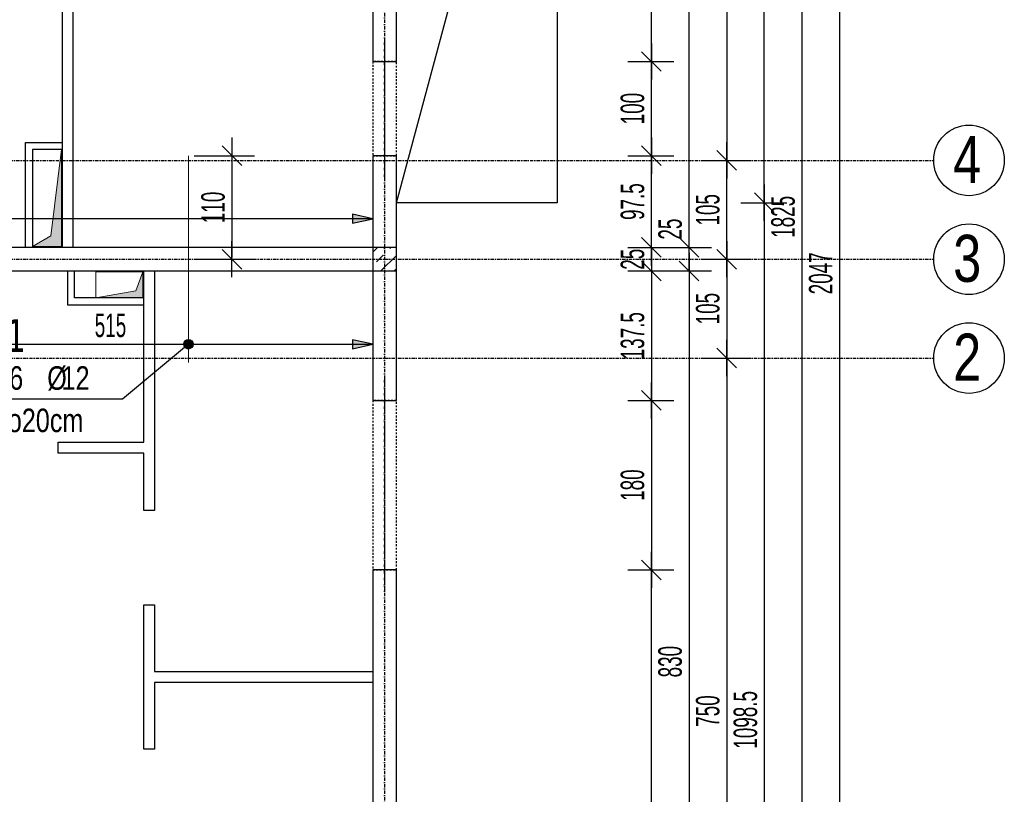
# Model space of a CAD drawing. Header units: millimetres. Extents: x -9646 to 8439, y -19398 to -14733.
# Tile 34 of 49: x -2325 to -1278, y -17367 to -16544. Entities that reach past the tile are written whole.
import ezdxf
from ezdxf.enums import TextEntityAlignment as Align

# ---------------------------------------------------------------- set-up
doc = ezdxf.new("R2010")
doc.units = ezdxf.units.MM
doc.header["$LTSCALE"] = 10
doc.linetypes.add('MO', pattern=[0.7, 0.35, -0.17, 0.01, -0.17])
doc.linetypes.add('MP', pattern=[0.36, 0.2, -0.16])
for name, color, linetype in [('BA_szr', 1, 'Continuous'), ('BA_wym', 1, 'Continuous'), ('BD_lpm', 1, 'MP'), ('BD_osm', 1, 'MO'), ('BD_txs', 2, 'Continuous'), ('BD_wic', 1, 'Continuous'), ('BD_wig', 3, 'Continuous'), ('BZ_odn', 1, 'Continuous'), ('BZ_opi1', 7, 'Continuous'), ('BZ_opi2', 4, 'Continuous'), ('BZ_P_wid', 3, 'Continuous'), ('BZ_wym', 1, 'Continuous')]:
    doc.layers.add(name, color=color, linetype=linetype)
doc.layers.add('BZ_pom', color=6, linetype='Continuous', plot=False)
doc.layers.add('Nowe_A-Przebicia_Nr_pióra__1', color=7, linetype='Continuous', lineweight=13)
doc.layers.add('Nowe_A-Przebicia_Nr_pióra__102', color=7, linetype='Continuous', lineweight=5, true_color=0xcccccc)
doc.styles.add('BIKTBG', font='tahoma.ttf', dxfattribs={"width": 0.85})
doc.styles.add('BIKTS', font='bikromsw.shx', dxfattribs={"width": 0.8})
doc.styles.add('BIKWYM', font='bikromsw.shx', dxfattribs={"width": 0.6})
doc.dimstyles.new('BA_KR_100_cm', dxfattribs={"dimtxt": 25, "dimasz": 1.666667, "dimexe": 24, "dimexo": 0, "dimgap": 0, "dimtad": 0, "dimdec": 1, "dimrnd": 0.5, "dimzin": 9, "dimdsep": 46, "dimtxsty": 'BIKWYM', "dimblk": 'WYM-KR', "dimcen": 0, "dimdle": 20, "dimclrd": 256, "dimclre": 256, "dimclrt": 2, "dimadec": 0, "dimazin": 0, "dimtfac": 0.033333, "dimtdec": 1, "dimtmove": 0, "dimatfit": 3, "dimldrblk": 'WYM-KR', "dimfxl": 25, "dimfxlon": 1, "dimtvp": 0.8, "dimtolj": 1, "dimarcsym": 0})
doc.dimstyles.new('BZ_KP_100_cm', dxfattribs={"dimtxt": 25, "dimasz": 1.666667, "dimexe": 24, "dimexo": 0, "dimgap": 0, "dimtad": 0, "dimdec": 1, "dimrnd": 0.5, "dimzin": 9, "dimdsep": 46, "dimtxsty": 'BIKWYM', "dimblk": 'WYM-KR', "dimblk1": 'WYM-KP', "dimblk2": 'WYM-KP', "dimsah": 1, "dimcen": 0, "dimdle": 20, "dimclrd": 256, "dimclre": 256, "dimclrt": 7, "dimadec": 0, "dimazin": 0, "dimtfac": 0.033333, "dimtdec": 1, "dimtmove": 0, "dimatfit": 3, "dimldrblk": 'WYM-KP', "dimfxl": 1, "dimtvp": 0.8, "dimtolj": 1, "dimarcsym": 0})
doc.dimstyles.new('BZ_KR_100_cm', dxfattribs={"dimtxt": 25, "dimasz": 1.666667, "dimexe": 24, "dimexo": 0, "dimgap": 0, "dimtad": 0, "dimdec": 1, "dimrnd": 0.5, "dimzin": 9, "dimdsep": 46, "dimtxsty": 'BIKWYM', "dimblk": 'WYM-KR', "dimcen": 0, "dimdle": 20, "dimclrd": 256, "dimclre": 256, "dimclrt": 7, "dimadec": 0, "dimazin": 0, "dimtfac": 0.033333, "dimtdec": 1, "dimtmove": 0, "dimatfit": 3, "dimldrblk": 'WYM-KR', "dimfxl": 1, "dimtvp": 0.8, "dimtolj": 1, "dimarcsym": 0})
doc.dimstyles.new('BZ_ST_100_cm', dxfattribs={"dimtxt": 25, "dimasz": 1.666667, "dimexe": 24, "dimexo": 0, "dimgap": 0, "dimtad": 0, "dimdec": 1, "dimrnd": 0.5, "dimdsep": 46, "dimtxsty": 'BIKWYM', "dimblk": 'WYM-ST', "dimcen": 0, "dimdle": 20, "dimclrd": 256, "dimclre": 256, "dimclrt": 7, "dimadec": 0, "dimazin": 0, "dimtfac": 0.033333, "dimtdec": 1, "dimtix": 1, "dimtmove": 2, "dimatfit": 3, "dimldrblk": 'WYM-ST', "dimfxl": 25, "dimfxlon": 1, "dimtvp": 0.8, "dimtolj": 1, "dimtzin": 0, "dimarcsym": 0})

# ---------------------------------------------------------------- blocks, each defined once
blk = doc.blocks.new('WYM-KR')
at = {"linetype": 'ByBlock'}
blk.add_line((11.52, 0), (-11.52, 0), dxfattribs=at)
at = {"color": 7, "linetype": 'ByBlock'}
blk.add_line((6.24, 6.24), (-6.24, -6.24), dxfattribs=at)
blk = doc.blocks.new('*D308')
at = {"layer": 'BA_wym', "lineweight": -2}
for p, q in [((-1678.4, -16333.8), (-1629.4, -16333.8)), ((-1653.4, -16587.1), (-1653.4, -16335.5)), ((-1678.4, -16588.8), (-1629.4, -16588.8))]:
    blk.add_line(p, q, dxfattribs=at)
at = {"layer": 'Defpoints', "color": 0}
for p in [(-1924.4, -16333.8), (-1653.4, -16333.8), (-1924.4, -16588.8)]:
    blk.add_point(p, dxfattribs=at)
at = {"layer": 'BA_wym', "lineweight": -2, "xscale": 1.666666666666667, "yscale": 1.666666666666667, "zscale": 1.666666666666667}
for p, rotation in [((-1653.4, -16333.8), 90), ((-1653.4, -16588.8), 270)]:
    blk.add_blockref('WYM-KR', p, dxfattribs=dict(at, rotation=rotation))
at = {"layer": 'BA_wym', "color": 2, "insert": (-1673.4, -16461.3), "char_height": 25, "attachment_point": 5, "rotation": 90, "style": 'BIKWYM'}
blk.add_mtext('\\A1;255', dxfattribs=at)
blk = doc.blocks.new('*D309')
at = {"layer": 'BA_wym', "lineweight": -2}
for p, q in [((-1678.4, -16588.8), (-1629.4, -16588.8)), ((-1653.4, -16687.1), (-1653.4, -16590.5)), ((-1678.4, -16688.8), (-1629.4, -16688.8))]:
    blk.add_line(p, q, dxfattribs=at)
at = {"layer": 'Defpoints', "color": 0}
for p in [(-1924.4, -16588.8), (-1653.4, -16588.8), (-1924.4, -16688.8)]:
    blk.add_point(p, dxfattribs=at)
at = {"layer": 'BA_wym', "lineweight": -2, "xscale": 1.666666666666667, "yscale": 1.666666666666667, "zscale": 1.666666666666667}
for p, rotation in [((-1653.4, -16588.8), 90), ((-1653.4, -16688.8), 270)]:
    blk.add_blockref('WYM-KR', p, dxfattribs=dict(at, rotation=rotation))
at = {"layer": 'BA_wym', "color": 2, "insert": (-1673.4, -16638.8), "char_height": 25, "attachment_point": 5, "rotation": 90, "style": 'BIKWYM'}
blk.add_mtext('\\A1;100', dxfattribs=at)
blk = doc.blocks.new('*D310')
at = {"layer": 'BA_wym', "lineweight": -2}
for p, q in [((-1678.4, -16688.8), (-1629.4, -16688.8)), ((-1653.4, -16784.6), (-1653.4, -16690.5)), ((-1678.4, -16786.3), (-1629.4, -16786.3))]:
    blk.add_line(p, q, dxfattribs=at)
at = {"layer": 'Defpoints', "color": 0}
for p in [(-1924.4, -16688.8), (-1653.4, -16688.8), (-1924.4, -16786.3)]:
    blk.add_point(p, dxfattribs=at)
at = {"layer": 'BA_wym', "lineweight": -2, "xscale": 1.666666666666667, "yscale": 1.666666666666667, "zscale": 1.666666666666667}
for p, rotation in [((-1653.4, -16688.8), 90), ((-1653.4, -16786.3), 270)]:
    blk.add_blockref('WYM-KR', p, dxfattribs=dict(at, rotation=rotation))
at = {"layer": 'BA_wym', "color": 2, "insert": (-1673.4, -16737.6), "char_height": 25, "attachment_point": 5, "rotation": 90, "style": 'BIKWYM'}
blk.add_mtext('\\A1;97.5', dxfattribs=at)
blk = doc.blocks.new('*D311')
at = {"layer": 'BA_wym', "lineweight": -2}
for p, q in [((-1678.4, -16786.3), (-1629.4, -16786.3)), ((-1653.4, -16784.6), (-1653.4, -16783)), ((-1653.4, -16786.3), (-1653.4, -16811.3)), ((-1678.4, -16811.3), (-1629.4, -16811.3)), ((-1653.4, -16813), (-1653.4, -16814.6))]:
    blk.add_line(p, q, dxfattribs=at)
at = {"layer": 'Defpoints', "color": 0}
for p in [(-1924.4, -16786.3), (-1924.4, -16811.3), (-1653.4, -16811.3)]:
    blk.add_point(p, dxfattribs=at)
at = {"layer": 'BA_wym', "lineweight": -2, "xscale": 1.666666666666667, "yscale": 1.666666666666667, "zscale": 1.666666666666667}
for p, rotation in [((-1653.4, -16786.3), 270), ((-1653.4, -16811.3), 90)]:
    blk.add_blockref('WYM-KR', p, dxfattribs=dict(at, rotation=rotation))
at = {"layer": 'BA_wym', "color": 2, "insert": (-1673.4, -16798.8), "char_height": 25, "attachment_point": 5, "rotation": 90, "style": 'BIKWYM'}
blk.add_mtext('\\A1;25', dxfattribs=at)
blk = doc.blocks.new('*D312')
at = {"layer": 'BA_wym', "lineweight": -2}
for p, q in [((-1678.4, -16811.3), (-1629.4, -16811.3)), ((-1653.4, -16813), (-1653.4, -16947.1)), ((-1678.4, -16948.8), (-1629.4, -16948.8))]:
    blk.add_line(p, q, dxfattribs=at)
at = {"layer": 'Defpoints', "color": 0}
for p in [(-1924.4, -16811.3), (-1924.4, -16948.8), (-1653.4, -16948.8)]:
    blk.add_point(p, dxfattribs=at)
at = {"layer": 'BA_wym', "lineweight": -2, "xscale": 1.666666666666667, "yscale": 1.666666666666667, "zscale": 1.666666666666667}
for p, rotation in [((-1653.4, -16811.3), 90), ((-1653.4, -16948.8), 270)]:
    blk.add_blockref('WYM-KR', p, dxfattribs=dict(at, rotation=rotation))
at = {"layer": 'BA_wym', "color": 2, "insert": (-1673.4, -16880.1), "char_height": 25, "attachment_point": 5, "rotation": 90, "style": 'BIKWYM'}
blk.add_mtext('\\A1;137.5', dxfattribs=at)
blk = doc.blocks.new('*D313')
at = {"layer": 'BA_wym', "lineweight": -2}
for p, q in [((-1678.4, -16948.8), (-1629.4, -16948.8)), ((-1653.4, -16950.5), (-1653.4, -17127.1)), ((-1678.4, -17128.8), (-1629.4, -17128.8))]:
    blk.add_line(p, q, dxfattribs=at)
at = {"layer": 'Defpoints', "color": 0}
for p in [(-1924.4, -16948.8), (-1924.4, -17128.8), (-1653.4, -17128.8)]:
    blk.add_point(p, dxfattribs=at)
at = {"layer": 'BA_wym', "lineweight": -2, "xscale": 1.666666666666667, "yscale": 1.666666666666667, "zscale": 1.666666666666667}
for p, rotation in [((-1653.4, -16948.8), 90), ((-1653.4, -17128.8), 270)]:
    blk.add_blockref('WYM-KR', p, dxfattribs=dict(at, rotation=rotation))
at = {"layer": 'BA_wym', "color": 2, "insert": (-1673.4, -17038.8), "char_height": 25, "attachment_point": 5, "rotation": 90, "style": 'BIKWYM'}
blk.add_mtext('\\A1;180', dxfattribs=at)
blk = doc.blocks.new('*D314')
at = {"layer": 'BA_wym', "lineweight": -2}
for p, q in [((-1678.4, -17128.8), (-1629.4, -17128.8)), ((-1653.4, -17810.6), (-1653.4, -17130.5)), ((-1678.4, -17812.3), (-1629.4, -17812.3))]:
    blk.add_line(p, q, dxfattribs=at)
at = {"layer": 'Defpoints', "color": 0}
for p in [(-1924.4, -17128.8), (-1653.4, -17128.8), (-1924.4, -17812.3)]:
    blk.add_point(p, dxfattribs=at)
at = {"layer": 'BA_wym', "lineweight": -2, "xscale": 1.666666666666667, "yscale": 1.666666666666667, "zscale": 1.666666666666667}
for p, rotation in [((-1653.4, -17128.8), 90), ((-1653.4, -17812.3), 270)]:
    blk.add_blockref('WYM-KR', p, dxfattribs=dict(at, rotation=rotation))
at = {"layer": 'BA_wym', "color": 2, "insert": (-1673.4, -17470.6), "char_height": 25, "attachment_point": 5, "rotation": 90, "style": 'BIKWYM'}
blk.add_mtext('\\A1;683.5', dxfattribs=at)
blk = doc.blocks.new('*D317')
at = {"layer": 'BA_wym', "lineweight": -2}
for p, q in [((-1638.4, -15866.3), (-1589.4, -15866.3)), ((-1613.4, -16784.6), (-1613.4, -15868)), ((-1638.4, -16786.3), (-1589.4, -16786.3))]:
    blk.add_line(p, q, dxfattribs=at)
at = {"layer": 'Defpoints', "color": 0}
for p in [(-1924.4, -15866.3), (-1613.4, -15866.3), (-1924.4, -16786.3)]:
    blk.add_point(p, dxfattribs=at)
at = {"layer": 'BA_wym', "lineweight": -2, "xscale": 1.666666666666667, "yscale": 1.666666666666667, "zscale": 1.666666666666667}
for p, rotation in [((-1613.4, -15866.3), 90), ((-1613.4, -16786.3), 270)]:
    blk.add_blockref('WYM-KR', p, dxfattribs=dict(at, rotation=rotation))
at = {"layer": 'BA_wym', "color": 2, "insert": (-1633.4, -16326.3), "char_height": 25, "attachment_point": 5, "rotation": 90, "style": 'BIKWYM'}
blk.add_mtext('\\A1;920', dxfattribs=at)
blk = doc.blocks.new('*D318')
at = {"layer": 'BA_wym', "lineweight": -2}
for p, q in [((-1613.4, -16784.6), (-1613.4, -16750.6)), ((-1638.4, -16786.3), (-1589.4, -16786.3)), ((-1613.4, -16811.3), (-1613.4, -16786.3)), ((-1638.4, -16811.3), (-1589.4, -16811.3)), ((-1613.4, -16813), (-1613.4, -16814.6))]:
    blk.add_line(p, q, dxfattribs=at)
at = {"layer": 'Defpoints', "color": 0}
for p in [(-1924.4, -16786.3), (-1613.4, -16786.3), (-1924.4, -16811.3)]:
    blk.add_point(p, dxfattribs=at)
at = {"layer": 'BA_wym', "lineweight": -2, "xscale": 1.666666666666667, "yscale": 1.666666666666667, "zscale": 1.666666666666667}
for p, rotation in [((-1613.4, -16786.3), 270), ((-1613.4, -16811.3), 90)]:
    blk.add_blockref('WYM-KR', p, dxfattribs=dict(at, rotation=rotation))
at = {"layer": 'BA_wym', "color": 2, "insert": (-1633.4, -16766.8), "char_height": 25, "attachment_point": 5, "rotation": 90, "style": 'BIKWYM'}
blk.add_mtext('\\A1;25', dxfattribs=at)
blk = doc.blocks.new('*D319')
at = {"layer": 'BA_wym', "lineweight": -2}
for p, q in [((-1638.4, -16811.3), (-1589.4, -16811.3)), ((-1613.4, -16813), (-1613.4, -17639.6)), ((-1638.4, -17641.3), (-1589.4, -17641.3))]:
    blk.add_line(p, q, dxfattribs=at)
at = {"layer": 'Defpoints', "color": 0}
for p in [(-1924.4, -16811.3), (-1949.4, -17641.3), (-1613.4, -17641.3)]:
    blk.add_point(p, dxfattribs=at)
at = {"layer": 'BA_wym', "lineweight": -2, "xscale": 1.666666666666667, "yscale": 1.666666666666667, "zscale": 1.666666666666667}
for p, rotation in [((-1613.4, -16811.3), 90), ((-1613.4, -17641.3), 270)]:
    blk.add_blockref('WYM-KR', p, dxfattribs=dict(at, rotation=rotation))
at = {"layer": 'BA_wym', "color": 2, "insert": (-1633.4, -17226.3), "char_height": 25, "attachment_point": 5, "rotation": 90, "style": 'BIKWYM'}
blk.add_mtext('\\A1;830', dxfattribs=at)
blk = doc.blocks.new('*D323')
at = {"layer": 'BA_wym', "lineweight": -2}
for p, q in [((-1598.4, -15853.8), (-1549.4, -15853.8)), ((-1573.4, -15855.5), (-1573.4, -16692.1)), ((-1598.4, -16693.8), (-1549.4, -16693.8))]:
    blk.add_line(p, q, dxfattribs=at)
at = {"layer": 'Defpoints', "color": 0}
for p in [(-1924.4, -15853.8), (-1924.4, -16693.8), (-1573.4, -16693.8)]:
    blk.add_point(p, dxfattribs=at)
at = {"layer": 'BA_wym', "lineweight": -2, "xscale": 1.666666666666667, "yscale": 1.666666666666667, "zscale": 1.666666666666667}
for p, rotation in [((-1573.4, -15853.8), 90), ((-1573.4, -16693.8), 270)]:
    blk.add_blockref('WYM-KR', p, dxfattribs=dict(at, rotation=rotation))
at = {"layer": 'BA_wym', "color": 2, "insert": (-1593.4, -16273.8), "char_height": 25, "attachment_point": 5, "rotation": 90, "style": 'BIKWYM'}
blk.add_mtext('\\A1;840', dxfattribs=at)
blk = doc.blocks.new('*D324')
at = {"layer": 'BA_wym', "lineweight": -2}
for p, q in [((-1598.4, -16693.8), (-1549.4, -16693.8)), ((-1573.4, -16797.1), (-1573.4, -16695.5)), ((-1598.4, -16798.8), (-1549.4, -16798.8))]:
    blk.add_line(p, q, dxfattribs=at)
at = {"layer": 'Defpoints', "color": 0}
for p in [(-1924.4, -16693.8), (-1573.4, -16693.8), (-1924.4, -16798.8)]:
    blk.add_point(p, dxfattribs=at)
at = {"layer": 'BA_wym', "lineweight": -2, "xscale": 1.666666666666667, "yscale": 1.666666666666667, "zscale": 1.666666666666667}
for p, rotation in [((-1573.4, -16693.8), 90), ((-1573.4, -16798.8), 270)]:
    blk.add_blockref('WYM-KR', p, dxfattribs=dict(at, rotation=rotation))
at = {"layer": 'BA_wym', "color": 2, "insert": (-1593.4, -16746.3), "char_height": 25, "attachment_point": 5, "rotation": 90, "style": 'BIKWYM'}
blk.add_mtext('\\A1;105', dxfattribs=at)
blk = doc.blocks.new('*D325')
at = {"layer": 'BA_wym', "lineweight": -2}
for p, q in [((-1598.4, -16798.8), (-1549.4, -16798.8)), ((-1573.4, -16800.5), (-1573.4, -16902.1)), ((-1598.4, -16903.8), (-1549.4, -16903.8))]:
    blk.add_line(p, q, dxfattribs=at)
at = {"layer": 'Defpoints', "color": 0}
for p in [(-1924.4, -16798.8), (-1924.4, -16903.8), (-1573.4, -16903.8)]:
    blk.add_point(p, dxfattribs=at)
at = {"layer": 'BA_wym', "lineweight": -2, "xscale": 1.666666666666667, "yscale": 1.666666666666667, "zscale": 1.666666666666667}
for p, rotation in [((-1573.4, -16798.8), 90), ((-1573.4, -16903.8), 270)]:
    blk.add_blockref('WYM-KR', p, dxfattribs=dict(at, rotation=rotation))
at = {"layer": 'BA_wym', "color": 2, "insert": (-1593.4, -16851.3), "char_height": 25, "attachment_point": 5, "rotation": 90, "style": 'BIKWYM'}
blk.add_mtext('\\A1;105', dxfattribs=at)
blk = doc.blocks.new('*D326')
at = {"layer": 'BA_wym', "lineweight": -2}
for p, q in [((-1598.4, -16903.8), (-1549.4, -16903.8)), ((-1573.4, -16905.5), (-1573.4, -17652.1)), ((-1598.4, -17653.8), (-1549.4, -17653.8))]:
    blk.add_line(p, q, dxfattribs=at)
at = {"layer": 'Defpoints', "color": 0}
for p in [(-1924.4, -16903.8), (-1924.4, -17653.8), (-1573.4, -17653.8)]:
    blk.add_point(p, dxfattribs=at)
at = {"layer": 'BA_wym', "lineweight": -2, "xscale": 1.666666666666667, "yscale": 1.666666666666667, "zscale": 1.666666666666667}
for p, rotation in [((-1573.4, -16903.8), 90), ((-1573.4, -17653.8), 270)]:
    blk.add_blockref('WYM-KR', p, dxfattribs=dict(at, rotation=rotation))
at = {"layer": 'BA_wym', "color": 2, "insert": (-1593.4, -17278.8), "char_height": 25, "attachment_point": 5, "rotation": 90, "style": 'BIKWYM'}
blk.add_mtext('\\A1;750', dxfattribs=at)
blk = doc.blocks.new('*D329')
at = {"layer": 'BA_wym', "lineweight": -2}
for p, q in [((-1518.4, -15841.3), (-1469.4, -15841.3)), ((-1493.4, -15843), (-1493.4, -17664.6)), ((-1518.4, -17666.3), (-1469.4, -17666.3))]:
    blk.add_line(p, q, dxfattribs=at)
at = {"layer": 'Defpoints', "color": 0}
for p in [(-1924.4, -15841.3), (-1949.4, -17666.3), (-1493.4, -17666.3)]:
    blk.add_point(p, dxfattribs=at)
at = {"layer": 'BA_wym', "lineweight": -2, "xscale": 1.666666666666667, "yscale": 1.666666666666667, "zscale": 1.666666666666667}
for p, rotation in [((-1493.4, -15841.3), 90), ((-1493.4, -17666.3), 270)]:
    blk.add_blockref('WYM-KR', p, dxfattribs=dict(at, rotation=rotation))
at = {"layer": 'BA_wym', "color": 2, "insert": (-1513.4, -16753.8), "char_height": 25, "attachment_point": 5, "rotation": 90, "style": 'BIKWYM'}
blk.add_mtext('\\A1;1825', dxfattribs=at)
blk = doc.blocks.new('*D331')
at = {"layer": 'BA_wym', "lineweight": -2}
for p, q in [((-1478.4, -15790.3), (-1429.4, -15790.3)), ((-1453.4, -15792), (-1453.4, -17835.6)), ((-1478.4, -17837.3), (-1429.4, -17837.3))]:
    blk.add_line(p, q, dxfattribs=at)
at = {"layer": 'Defpoints', "color": 0}
for p in [(-2614.4, -15790.3), (-1924.4, -17837.3), (-1453.4, -17837.3)]:
    blk.add_point(p, dxfattribs=at)
at = {"layer": 'BA_wym', "lineweight": -2, "xscale": 1.666666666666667, "yscale": 1.666666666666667, "zscale": 1.666666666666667}
for p, rotation in [((-1453.4, -15790.3), 90), ((-1453.4, -17837.3), 270)]:
    blk.add_blockref('WYM-KR', p, dxfattribs=dict(at, rotation=rotation))
at = {"layer": 'BA_wym', "color": 2, "insert": (-1473.4, -16813.8), "char_height": 25, "attachment_point": 5, "rotation": 90, "style": 'BIKWYM'}
blk.add_mtext('\\A1;2047', dxfattribs=at)
blk = doc.blocks.new('*D338')
at = {"layer": 'BA_wym', "lineweight": -2}
for p, q in [((-1558.4, -16103.8), (-1509.4, -16103.8)), ((-1533.4, -16737.1), (-1533.4, -16105.5)), ((-1558.4, -16738.8), (-1509.4, -16738.8))]:
    blk.add_line(p, q, dxfattribs=at)
at = {"layer": 'Defpoints', "color": 0}
for p in [(-1573.4, -16103.8), (-1533.4, -16103.8), (-1573.4, -16738.8)]:
    blk.add_point(p, dxfattribs=at)
at = {"layer": 'BA_wym', "lineweight": -2, "xscale": 1.666666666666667, "yscale": 1.666666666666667, "zscale": 1.666666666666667}
for p, rotation in [((-1533.4, -16103.8), 90), ((-1533.4, -16738.8), 270)]:
    blk.add_blockref('WYM-KR', p, dxfattribs=dict(at, rotation=rotation))
at = {"layer": 'BA_wym', "color": 2, "insert": (-1553.4, -16421.3), "char_height": 25, "attachment_point": 5, "rotation": 90, "style": 'BIKWYM'}
blk.add_mtext('\\A1;635', dxfattribs=at)
blk = doc.blocks.new('*D339')
at = {"layer": 'BA_wym', "lineweight": -2}
for p, q in [((-1558.4, -16738.8), (-1509.4, -16738.8)), ((-1533.4, -16740.5), (-1533.4, -17835.6)), ((-1558.4, -17837.3), (-1509.4, -17837.3))]:
    blk.add_line(p, q, dxfattribs=at)
at = {"layer": 'Defpoints', "color": 0}
for p in [(-1573.4, -16738.8), (-1573.4, -17837.3), (-1533.4, -17837.3)]:
    blk.add_point(p, dxfattribs=at)
at = {"layer": 'BA_wym', "lineweight": -2, "xscale": 1.666666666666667, "yscale": 1.666666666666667, "zscale": 1.666666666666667}
for p, rotation in [((-1533.4, -16738.8), 90), ((-1533.4, -17837.3), 270)]:
    blk.add_blockref('WYM-KR', p, dxfattribs=dict(at, rotation=rotation))
at = {"layer": 'BA_wym', "color": 2, "insert": (-1553.4, -17288.1), "char_height": 25, "attachment_point": 5, "rotation": 90, "style": 'BIKWYM'}
blk.add_mtext('\\A1;1098.5', dxfattribs=at)
blk = doc.blocks.new('*D340')
at = {"layer": 'BA_wym', "lineweight": -2}
for p, q in [((-1924.4, -18162.8), (-1924.4, -18226.8)), ((-1753.4, -18162.8), (-1753.4, -18226.8)), ((-1922.7, -18202.8), (-1755.1, -18202.8))]:
    blk.add_line(p, q, dxfattribs=at)
at = {"layer": 'Defpoints', "color": 0}
for p in [(-1753.4, -16738.8), (-1924.4, -17837.3), (-1753.4, -18202.8)]:
    blk.add_point(p, dxfattribs=at)
at = {"layer": 'BA_wym', "lineweight": -2, "xscale": 1.666666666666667, "yscale": 1.666666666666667, "zscale": 1.666666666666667, "rotation": 180}
blk.add_blockref('WYM-KR', (-1924.4, -18202.8), dxfattribs=at)
at = {"layer": 'BA_wym', "lineweight": -2, "xscale": 1.666666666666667, "yscale": 1.666666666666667, "zscale": 1.666666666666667}
blk.add_blockref('WYM-KR', (-1753.4, -18202.8), dxfattribs=at)
at = {"layer": 'BA_wym', "color": 2, "insert": (-1838.9, -18182.8), "char_height": 25, "attachment_point": 5, "style": 'BIKWYM'}
blk.add_mtext('\\A1;171', dxfattribs=at)
blk = doc.blocks.new('*D342')
at = {"layer": 'BA_wym', "lineweight": -2}
for p, q in [((-4700.4, -18202.8), (-4700.4, -18266.8)), ((-1753.4, -18202.8), (-1753.4, -18266.8)), ((-4698.7, -18242.8), (-1755.1, -18242.8))]:
    blk.add_line(p, q, dxfattribs=at)
at = {"layer": 'Defpoints', "color": 0}
for p in [(-4700.4, -16738.8), (-1753.4, -16738.8), (-1753.4, -18242.8)]:
    blk.add_point(p, dxfattribs=at)
at = {"layer": 'BA_wym', "lineweight": -2, "xscale": 1.666666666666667, "yscale": 1.666666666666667, "zscale": 1.666666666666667, "rotation": 180}
blk.add_blockref('WYM-KR', (-4700.4, -18242.8), dxfattribs=at)
at = {"layer": 'BA_wym', "lineweight": -2, "xscale": 1.666666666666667, "yscale": 1.666666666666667, "zscale": 1.666666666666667}
blk.add_blockref('WYM-KR', (-1753.4, -18242.8), dxfattribs=at)
at = {"layer": 'BA_wym', "color": 2, "insert": (-3226.9, -18222.8), "char_height": 25, "attachment_point": 5, "style": 'BIKWYM'}
blk.add_mtext('\\A1;2947', dxfattribs=at)
blk = doc.blocks.new('WYM-ST')
blk.add_hatch(color=256).paths.add_polyline_path([(-13, 2.88), (0, 0), (-13, -2.88)])
blk.add_lwpolyline([(0, 0), (-13, 2.88), (-13, -2.88), (0, 0)])
blk = doc.blocks.new('*D349')
at = {"layer": 'BA_wym', "lineweight": -2}
for p, q in [((-3214.4, -17480.4), (-3214.4, -17529.4)), ((-1949.4, -17480.4), (-1949.4, -17529.4)), ((-1951.1, -17505.4), (-3212.7, -17505.4))]:
    blk.add_line(p, q, dxfattribs=at)
at = {"layer": 'Defpoints', "color": 0}
for p in [(-1949.4, -16588.8), (-3214.4, -16706.3), (-3214.4, -17505.4)]:
    blk.add_point(p, dxfattribs=at)
at = {"layer": 'BA_wym', "lineweight": -2, "xscale": 1.666666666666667, "yscale": 1.666666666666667, "zscale": 1.666666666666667, "rotation": 180}
blk.add_blockref('WYM-ST', (-3214.4, -17505.4), dxfattribs=at)
at = {"layer": 'BA_wym', "lineweight": -2, "xscale": 1.666666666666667, "yscale": 1.666666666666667, "zscale": 1.666666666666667}
blk.add_blockref('WYM-ST', (-1949.4, -17505.4), dxfattribs=at)
at = {"layer": 'BA_wym', "color": 7, "insert": (-2569.6, -17485.4), "char_height": 25, "attachment_point": 5, "style": 'BIKWYM'}
blk.add_mtext('\\A1;1265', dxfattribs=at)
blk = doc.blocks.new('*D367')
at = {"layer": 'BA_wym', "lineweight": -2}
for p, q in [((-3214.4, -16730.8), (-3214.4, -16779.8)), ((-1949.4, -16730.8), (-1949.4, -16779.8)), ((-1951.1, -16755.8), (-3212.7, -16755.8))]:
    blk.add_line(p, q, dxfattribs=at)
at = {"layer": 'Defpoints', "color": 0}
for p in [(-1949.4, -16688.8), (-3214.4, -16706.3), (-3214.4, -16755.8)]:
    blk.add_point(p, dxfattribs=at)
at = {"layer": 'BA_wym', "lineweight": -2, "xscale": 1.666666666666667, "yscale": 1.666666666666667, "zscale": 1.666666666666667, "rotation": 180}
blk.add_blockref('WYM-ST', (-3214.4, -16755.8), dxfattribs=at)
at = {"layer": 'BA_wym', "lineweight": -2, "xscale": 1.666666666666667, "yscale": 1.666666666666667, "zscale": 1.666666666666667}
blk.add_blockref('WYM-ST', (-1949.4, -16755.8), dxfattribs=at)
at = {"layer": 'BA_wym', "color": 7, "insert": (-2569.6, -16735.8), "char_height": 25, "attachment_point": 5, "style": 'BIKWYM'}
blk.add_mtext('\\A1;1265', dxfattribs=at)
blk = doc.blocks.new('*D380')
at = {"layer": 'BA_wym', "lineweight": -2}
for p, q in [((-2464.4, -16864.2), (-2464.4, -16913.2)), ((-1949.4, -16864.2), (-1949.4, -16913.2)), ((-2462.7, -16889.2), (-1951.1, -16889.2))]:
    blk.add_line(p, q, dxfattribs=at)
at = {"layer": 'Defpoints', "color": 0}
for p in [(-2464.4, -16811.3), (-1949.4, -16811.3), (-1949.4, -16889.2)]:
    blk.add_point(p, dxfattribs=at)
at = {"layer": 'BA_wym', "lineweight": -2, "xscale": 1.666666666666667, "yscale": 1.666666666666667, "zscale": 1.666666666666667, "rotation": 180}
blk.add_blockref('WYM-ST', (-2464.4, -16889.2), dxfattribs=at)
at = {"layer": 'BA_wym', "lineweight": -2, "xscale": 1.666666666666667, "yscale": 1.666666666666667, "zscale": 1.666666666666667}
blk.add_blockref('WYM-ST', (-1949.4, -16889.2), dxfattribs=at)
at = {"layer": 'BA_wym', "color": 7, "insert": (-2228.2, -16869.2), "char_height": 25, "attachment_point": 5, "style": 'BIKWYM'}
blk.add_mtext('\\A1;515', dxfattribs=at)
blk = doc.blocks.new('WYM-KP')
blk.add_hatch(color=256).paths.add_polyline_path([(3, 0, 1), (-3, 0, 1)])
blk.add_circle((0, 0), 3)
blk = doc.blocks.new('bik_BlkOpPret', base_point=(1524.5, 7050.3))
at = {"layer": 'BZ_opi1', "style": 'BIKTS', "width": 0.6}
for tag, p in [('SZTUK', (1533.8, 7057.8)), ('PRZEDR_FI', (1554.7, 7057.8)), ('PRZEKROJ', (1563.3, 7057.8)), ('PRZEDR_L', (1533.8, 7024)), ('DLUGOSC', (1568.6, 7024)), ('UWAGA', (1533.8, 6997.8))]:
    blk.add_attdef(tag, p, '', height=18.8, dxfattribs=at)
at = {"layer": 'BZ_opi2', "style": 'BIKTBG', "width": 0.6}
blk.add_attdef('NUMER', text='', height=26.2, dxfattribs=at).set_placement((1620.8, 7050.3), align=Align.MIDDLE_CENTER)
at = {"layer": 'BZ_pom', "width": 0.6}
for tag, p, height, style in [('POZYCJA', (1589.3, 7087.8), 26.2, 'BIKTBG'), ('GATUNEK', (1630.2, 7087.8), 18.8, 'BIKTS'), ('METODA_L', (1639.1, 7050.3), 18.8, 'BIKTS'), ('EURO_KOD', (1663.7, 7050.3), 18.8, 'BIKTS')]:
    blk.add_attdef(tag, p, '', height=height, dxfattribs=dict(at, style=style))
at = {"layer": 'BZ_wym', "width": 0.6}
for tag, p, height, style, flags in [('PRZEDR_NR', (1533.8, 6969.6), 26.2, 'BIKTBG', 1), ('PRZEDR_SZT', (1533.8, 6941.5), 18.8, 'BIKTS', 1), ('TYP_PRETA', (1533.8, 6913.4), 18.8, 'BIKTS', 3), ('EURO_KOD_SEGMENTY', (1567.6, 6885.3), 18.8, 'BIKTS', 3), ('HAK_1', (1533.8, 6857.1), 18.8, 'BIKTS', 3), ('HAK_2', (1533.8, 6829), 18.8, 'BIKTS', 3), ('ID', (1533.8, 6800.9), 18.8, 'BIKTS', 3), ('ID_C', (1533.8, 6772.8), 18.8, 'BIKTS', 3), ('b_atr_0', (1533.8, 6744.6), 18.8, 'BIKTS', 3)]:
    blk.add_attdef(tag, p, '', height=height, dxfattribs=dict(at, style=style, flags=flags))
blk = doc.blocks.new('*D402')
at = {"layer": 'BZ_wym', "lineweight": -2}
for p, q in [((-2139.1, -16688.8), (-2075.1, -16688.8)), ((-2099.1, -16690.5), (-2099.1, -16797.1)), ((-2139.1, -16798.8), (-2075.1, -16798.8))]:
    blk.add_line(p, q, dxfattribs=at)
at = {"layer": 'Defpoints', "color": 0}
for p in [(-2139.1, -16688.8), (-2139.1, -16798.8), (-2099.1, -16798.8)]:
    blk.add_point(p, dxfattribs=at)
at = {"layer": 'BZ_wym', "lineweight": -2, "xscale": 1.666666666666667, "yscale": 1.666666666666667, "zscale": 1.666666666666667}
for p, rotation in [((-2099.1, -16688.8), 90), ((-2099.1, -16798.8), 270)]:
    blk.add_blockref('WYM-KR', p, dxfattribs=dict(at, rotation=rotation))
at = {"layer": 'BZ_wym', "color": 7, "insert": (-2119.1, -16743.8), "char_height": 25, "attachment_point": 5, "rotation": 90, "style": 'BIKWYM'}
blk.add_mtext('\\A1;110', dxfattribs=at)

msp = doc.modelspace()

# ---------------------------------------------------------------- hatches: boundary and pattern name
at = {"layer": 'BA_szr'}
h = msp.add_hatch(dxfattribs=at)
h.set_pattern_fill('BIK_ZELBET', color=256, scale=100, angle=45, pattern_type=2)
h.set_pattern_definition([(45, (-13563.18, -17855.161), (-14.142136, 14.142136), []), (45, (-13570.25, -17848.09), (-14.142136, 14.142136), [10, -10])])
h.paths.add_polyline_path([(-1949.4, -16811.31), (-1924.4, -16811.31), (-1924.4, -16786.31), (-1949.4, -16786.31)])
at = {"layer": 'Nowe_A-Przebicia_Nr_pióra__102', "linetype": 'Continuous', "lineweight": 5, "true_color": 0xcccccc}
for points in [[(-2310.9, -16785.31), (-2280.4, -16785.31), (-2280.4, -16682.35), (-2291.73, -16773.99)], [(-2243.89, -16839.81), (-2193.9, -16839.81), (-2193.9, -16812.31), (-2201.39, -16832.32)]]:
    msp.add_hatch(color=254, dxfattribs=at).paths.add_polyline_path(points)

# ---------------------------------------------------------------- linework, layer by layer
at = {"layer": 'BD_lpm'}
for points in [[(-1949.4, -16688.81), (-1924.4, -16688.81), (-1924.4, -16588.81), (-1949.4, -16588.81)], [(-1949.4, -17128.81), (-1924.41, -17128.81), (-1924.41, -16948.81), (-1949.4, -16948.81)]]:
    msp.add_lwpolyline(points, close=True, dxfattribs=at)
at = {"layer": 'BD_osm', "color": 5}
for p, q in [((-1936.9, -16563.81), (-1936.9, -16713.81)), ((-1936.9, -16923.81), (-1936.9, -17153.81))]:
    msp.add_line(p, q, dxfattribs=at)
at = {"layer": 'BD_osm'}
for points in [[(-1936.9, -15270.3), (-1936.9, -18342.76)], [(-5100.4, -16693.81), (-1353.4, -16693.81)], [(-5100.4, -16798.81), (-1353.4, -16798.81)], [(-5100.4, -16903.81), (-1353.4, -16903.81)]]:
    msp.add_lwpolyline(points, dxfattribs=at)
at = {"layer": 'BD_wic'}
for points in [[(-1924.4, -16103.81), (-1753.4, -16103.81), (-1753.4, -16738.81), (-1924.4, -16738.81)], [(-1924.4, -16738.81), (-1753.4, -16103.81)]]:
    msp.add_lwpolyline(points, dxfattribs=at)
at = {"layer": 'BD_wic', "color": 8}
for points in [[(-2267.9, -16786.31), (-2267.9, -16473.81), (-2206.9, -16473.81), (-2206.9, -16462.31), (-2352.4, -16462.31), (-2352.4, -16473.81), (-2279.4, -16473.81), (-2279.4, -16786.31)], [(-2318.4, -16785.31), (-2318.4, -16674.85), (-2280.4, -16674.85)], [(-2280.4, -16682.35), (-2310.9, -16682.35), (-2310.9, -16785.31)], [(-2181.4, -16811.31), (-2181.4, -17065.82), (-2192.9, -17065.82), (-2192.9, -17004.81), (-2283.9, -17004.81), (-2283.9, -16993.31), (-2192.9, -16993.31), (-2192.9, -16811.31)], [(-2273.9, -16812.31), (-2273.9, -16847.31), (-2193.9, -16847.31)], [(-2193.9, -16839.81), (-2266.4, -16839.81), (-2266.4, -16812.31)], [(-1949.4, -17248.32), (-2181.4, -17248.32), (-2181.4, -17319.32), (-2192.9, -17319.32), (-2192.9, -17165.82), (-2181.4, -17165.82), (-2181.4, -17236.82), (-1949.4, -17236.82)]]:
    msp.add_lwpolyline(points, dxfattribs=at)
at = {"layer": 'BD_wic'}
for centre in [(-1315.9, -16693.81), (-1315.9, -16798.81), (-1315.9, -16903.81)]:
    msp.add_circle(centre, 37.5, dxfattribs=at)
at = {"layer": 'BD_wig'}
for points in [[(-1949.4, -16588.81), (-1924.4, -16588.81), (-1924.4, -16333.81), (-1949.4, -16333.81)], [(-1949.4, -16811.31), (-1924.4, -16811.31), (-1924.4, -16786.31), (-1949.4, -16786.31)]]:
    msp.add_lwpolyline(points, close=True, dxfattribs=at)
for points in [[(-1949.4, -16948.81), (-1924.4, -16948.81), (-1924.4, -16688.81), (-1949.4, -16688.81), (-1949.4, -16786.31), (-2464.4, -16786.31), (-2464.4, -16681.31), (-2500.4, -16681.31), (-2500.4, -16706.31), (-2489.4, -16706.31), (-2489.4, -16891.31), (-2500.4, -16891.31), (-2500.4, -16916.31), (-2464.4, -16916.31), (-2464.4, -16811.31), (-1949.4, -16811.31), (-1949.4, -16948.81)], [(-1949.4, -17837.31), (-1924.4, -17837.31), (-1924.4, -17128.81), (-1949.4, -17128.81), (-1949.4, -17641.31), (-1976.91, -17641.31), (-1976.91, -17666.31), (-1949.4, -17666.31), (-1949.4, -17837.31)]]:
    msp.add_lwpolyline(points, dxfattribs=at)
at = {"layer": 'BZ_P_wid', "const_width": 1.2}
msp.add_lwpolyline([(-2145.38, -16688.81), (-2145.38, -16908.81)], dxfattribs=at)
at = {"layer": 'Nowe_A-Przebicia_Nr_pióra__1', "color": 7, "linetype": 'Continuous', "lineweight": 13}
for p, q in [((-2310.9, -16785.31), (-2310.9, -16682.35)), ((-2310.9, -16682.35), (-2280.4, -16682.35)), ((-2291.73, -16773.99), (-2280.4, -16682.35)), ((-2280.4, -16785.31), (-2280.4, -16682.35)), ((-2310.9, -16785.31), (-2291.73, -16773.99)), ((-2310.9, -16785.31), (-2280.4, -16785.31)), ((-2193.9, -16812.31), (-2243.89, -16812.31)), ((-2243.89, -16812.31), (-2243.89, -16839.81)), ((-2201.39, -16832.32), (-2193.9, -16812.31)), ((-2193.9, -16839.81), (-2193.9, -16812.31)), ((-2243.89, -16839.81), (-2201.39, -16832.32)), ((-2243.89, -16839.81), (-2193.9, -16839.81))]:
    msp.add_line(p, q, dxfattribs=at)

# ---------------------------------------------------------------- block references
ref = msp.add_blockref('bik_BlkOpPret', (-2215.4, -16947.48))
ref.add_attrib('NUMER', '8', dxfattribs={"layer": 'BZ_opi2', "height": 35, "style": 'BIKTBG', "width": 0.8}).set_placement((-2412.64, -16947.48), align=Align.MIDDLE_CENTER)
ref.add_attrib('POZYCJA', '3.1', (-2370.64, -16897.48), dxfattribs={"layer": 'BZ_pom', "height": 35, "style": 'BIKTBG', "width": 0.8})
ref.add_attrib('SZTUK', '26', (-2350.64, -16937.48), dxfattribs={"layer": 'BZ_opi1', "height": 25, "style": 'BIKTS', "width": 0.8})
ref.add_attrib('GATUNEK', 'A-IIIN', (-2543.13, -16897.48), dxfattribs={"layer": 'BZ_pom', "height": 25, "style": 'BIKTS', "width": 0.8})
ref.add_attrib('PRZEKROJ', '12', (-2280.16, -16937.48), dxfattribs={"layer": 'BZ_opi1', "height": 25, "style": 'BIKTS', "width": 0.8})
ref.add_attrib('UWAGA', 'co20cm', (-2350.64, -16982.48), dxfattribs={"layer": 'BZ_opi1', "height": 25, "style": 'BIKTS', "width": 0.8})
ref.add_attrib('METODA_L', 'A', (-2543.97, -16947.48), dxfattribs={"layer": 'BZ_pom', "height": 25, "style": 'BIKTS', "width": 0.8})
ref.add_attrib('PRZEDR_FI', '%%c', (-2295.4, -16937.48), dxfattribs={"layer": 'BZ_opi1', "height": 25, "style": 'BIKTS', "width": 0.8})
ref.add_attrib('EURO_KOD', '00', (-2507.78, -16947.48), dxfattribs={"layer": 'BZ_pom', "height": 25, "style": 'BIKTS', "oblique": 18, "width": 0.8})

# ---------------------------------------------------------------- texts
at = {"layer": 'BD_txs', "style": 'BIKTS', "width": 0.8}
for s, p in [('4', (-1332.71, -16717.87)), ('3', (-1332.71, -16822.87)), ('2', (-1332.71, -16927.87))]:
    msp.add_text(s, height=50, dxfattribs=at).set_placement(p)

# ---------------------------------------------------------------- dimensions: what is measured, and where the dimension line sits
at = {"layer": 'BA_wym'}
for base, p1, p2, picture, middle in [((-1453.4, -17837.31), (-2614.4, -15790.31), (-1924.4, -17837.31), '*D331', (-1473.4, -16813.81)), ((-1493.4, -17666.31), (-1924.4, -15841.31), (-1949.4, -17666.31), '*D329', (-1513.4, -16753.81)), ((-1573.4, -16693.81), (-1924.4, -15853.81), (-1924.4, -16693.81), '*D323', (-1593.4, -16273.81)), ((-1613.4, -15866.31), (-1924.4, -16786.31), (-1924.4, -15866.31), '*D317', (-1633.4, -16326.31)), ((-1533.4, -16103.81), (-1573.4, -16738.81), (-1573.4, -16103.81), '*D338', (-1553.4, -16421.31)), ((-1653.4, -16333.81), (-1924.4, -16588.81), (-1924.4, -16333.81), '*D308', (-1673.4, -16461.31)), ((-1653.4, -16588.81), (-1924.4, -16688.81), (-1924.4, -16588.81), '*D309', (-1673.4, -16638.81)), ((-1653.4, -16688.81), (-1924.4, -16786.31), (-1924.4, -16688.81), '*D310', (-1673.4, -16737.56)), ((-1573.4, -16693.81), (-1924.4, -16798.81), (-1924.4, -16693.81), '*D324', (-1593.4, -16746.31)), ((-1533.4, -17837.31), (-1573.4, -16738.81), (-1573.4, -17837.31), '*D339', (-1553.4, -17288.06)), ((-1613.4, -16786.31), (-1924.4, -16811.31), (-1924.4, -16786.31), '*D318', (-1633.4, -16766.79)), ((-1573.4, -16903.81), (-1924.4, -16798.81), (-1924.4, -16903.81), '*D325', (-1593.4, -16851.31)), ((-1613.4, -17641.31), (-1924.4, -16811.31), (-1949.4, -17641.31), '*D319', (-1633.4, -17226.31)), ((-1653.4, -16948.81), (-1924.4, -16811.31), (-1924.4, -16948.81), '*D312', (-1673.4, -16880.06)), ((-1573.4, -17653.81), (-1924.4, -16903.81), (-1924.4, -17653.81), '*D326', (-1593.4, -17278.81)), ((-1653.4, -17128.81), (-1924.4, -16948.81), (-1924.4, -17128.81), '*D313', (-1673.4, -17038.81)), ((-1653.4, -17128.81), (-1924.4, -17812.31), (-1924.4, -17128.81), '*D314', (-1673.4, -17470.56))]:
    dim = msp.add_linear_dim(base=base, p1=p1, p2=p2, angle=90, dimstyle='BA_KR_100_cm', override={"dimatfit": 1}, dxfattribs=at)
    dim.commit()
    dim.dimension.update_dxf_attribs({"geometry": picture, "text_midpoint": middle})
for base, p1, picture, middle in [((-3214.4, -17505.38), (-1949.4, -16588.81), '*D349', (-2569.57, -17485.38)), ((-3214.4, -16755.81), (-1949.4, -16688.81), '*D367', (-2569.57, -16735.81))]:
    dim = msp.add_linear_dim(base=base, p1=p1, p2=(-3214.4, -16706.31), dimstyle='BZ_ST_100_cm', override={"dimrnd": 1, "dimblk": 'WYM-ST'}, dxfattribs=at)
    dim.commit()
    dim.dimension.update_dxf_attribs({"geometry": picture, "text_midpoint": middle, "dimtype": 160})
for base, p1, picture, middle in [((-1753.4, -18242.76), (-4700.4, -16738.81), '*D342', (-3226.9, -18222.76)), ((-1753.4, -18202.76), (-1924.4, -17837.31), '*D340', (-1838.9, -18182.76))]:
    dim = msp.add_linear_dim(base=base, p1=p1, p2=(-1753.4, -16738.81), dimstyle='BA_KR_100_cm', override={"dimatfit": 1, "dimfxl": 40}, dxfattribs=at)
    dim.commit()
    dim.dimension.update_dxf_attribs({"geometry": picture, "text_midpoint": middle})
for base, p1, p2, angle, dimstyle, override, picture, middle in [((-1653.4, -16811.31), (-1924.4, -16786.31), (-1924.4, -16811.31), 90, 'BA_KR_100_cm', {"dimatfit": 1}, '*D311', (-1653.4, -16798.81)), ((-1949.4, -16889.19), (-2464.4, -16811.31), (-1949.4, -16811.31), 180, 'BZ_ST_100_cm', {"dimrnd": 1, "dimblk": 'WYM-ST'}, '*D380', (-2228.19, -16869.19))]:
    dim = msp.add_linear_dim(base=base, p1=p1, p2=p2, angle=angle, dimstyle=dimstyle, override=override, dxfattribs=at)
    dim.commit()
    dim.dimension.update_dxf_attribs({"geometry": picture, "text_midpoint": middle, "dimtype": 160})
at = {"layer": 'BZ_wym'}
dim = msp.add_linear_dim(base=(-2099.1, -16798.81), p1=(-2139.1, -16688.81), p2=(-2139.1, -16798.81), angle=90, dimstyle='BZ_KR_100_cm', override={"dimatfit": 1}, dxfattribs=at)
dim.commit()
dim.dimension.update_dxf_attribs({"geometry": '*D402', "text_midpoint": (-2119.1, -16743.81)})

# ---------------------------------------------------------------- leaders
at = {"layer": 'BZ_odn'}
msp.add_leader([(-2145.38, -16889.19), (-2215.4, -16947.48), (-2370.64, -16947.48)], dimstyle='BZ_KP_100_cm', dxfattribs=at)

doc.saveas('drawing.dxf')
